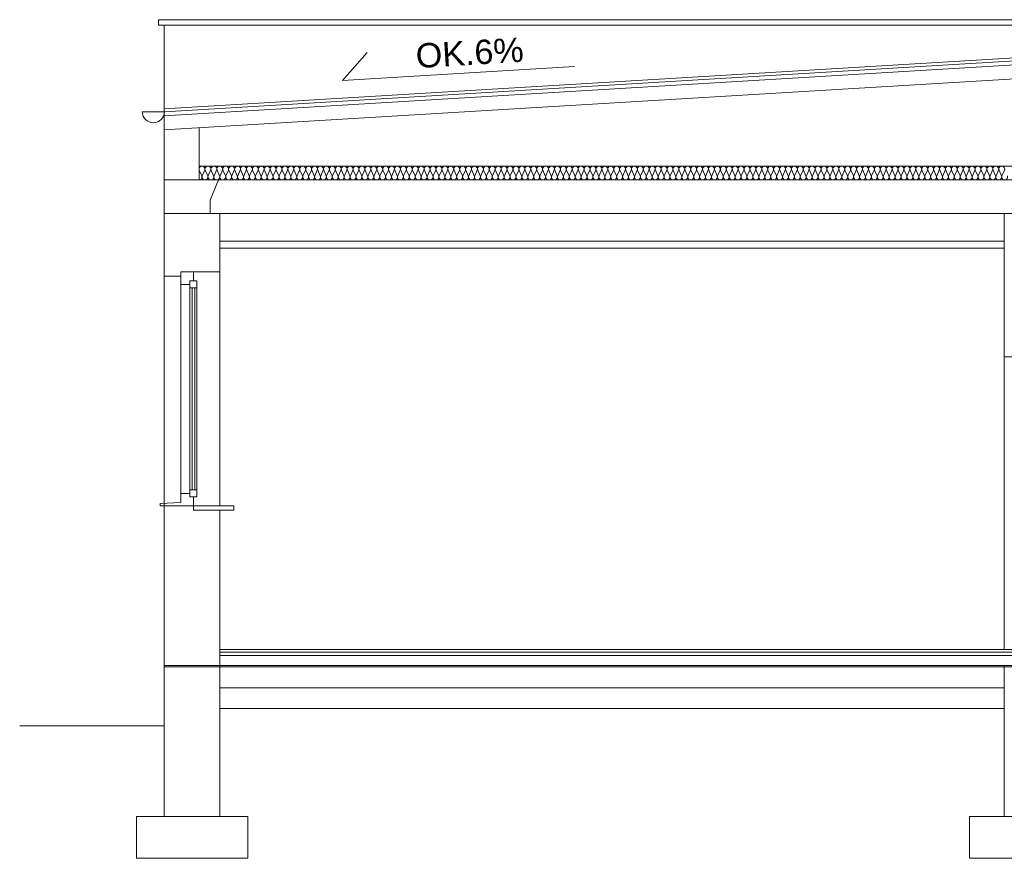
# Model space of a CAD drawing. Header units: millimetres. Extents: x 12683 to 90307, y 30842 to 62253.
# Tile 148 of 152: x 78274 to 78981, y 54579 to 55181. Entities that reach past the tile are written whole.
import ezdxf

# ---------------------------------------------------------------- set-up
doc = ezdxf.new("R2010")
doc.units = ezdxf.units.MM
doc.header["$LTSCALE"] = 0.6
doc.layers.add('zzzz_podklady_przekroje', color=252, linetype='Continuous', lineweight=15)
doc.styles.add('GENERATED_STYLE_1', font='ARIAL.TTF')

msp = doc.modelspace()

# ---------------------------------------------------------------- linework, layer by layer
at = {"layer": 'zzzz_podklady_przekroje'}
for p, q in [((80217.89, 55181.34), (78373.89, 55181.34)), ((78373.89, 55177.34), (78373.89, 55181.34)), ((80217.89, 55177.34), (78373.89, 55177.34)), ((78377.89, 55117.26), (78377.89, 55177.34)), ((78377.89, 55117.26), (79295.89, 55172.34)), ((78377.89, 55112.25), (79295.89, 55167.33)), ((78378.11, 55115.27), (79295.89, 55170.33)), ((78377.89, 55102.23), (79295.89, 55157.31)), ((78505.93, 55137.73), (78523.67, 55157.73)), ((78672.33, 55147.71), (78505.93, 55137.73)), ((78377.89, 54609.26), (78377.89, 55117.26)), ((78378.11, 55115.27), (78362.11, 55115.27)), ((78402.89, 55066.26), (78402.89, 55103.73)), ((80188.89, 55076.26), (78402.89, 55076.26)), ((78403.07, 55073.28), (78404.84, 55069.24)), ((78405.19, 55069.24), (78406.96, 55073.28)), ((78407.32, 55073.28), (78409.09, 55069.24)), ((78409.45, 55069.24), (78411.22, 55073.28)), ((78411.57, 55073.28), (78413.34, 55069.24)), ((78413.7, 55069.24), (78415.47, 55073.28)), ((78415.83, 55073.28), (78417.59, 55069.24)), ((78417.95, 55069.24), (78419.72, 55073.28)), ((78420.08, 55073.28), (78421.85, 55069.24)), ((78422.2, 55069.24), (78423.97, 55073.28)), ((78424.33, 55073.28), (78426.1, 55069.24)), ((78426.46, 55069.24), (78428.22, 55073.28)), ((78428.58, 55073.28), (78430.35, 55069.24)), ((78430.71, 55069.24), (78432.48, 55073.28)), ((78432.83, 55073.28), (78434.6, 55069.24)), ((78434.96, 55069.24), (78436.73, 55073.28)), ((78437.09, 55073.28), (78438.86, 55069.24)), ((78439.21, 55069.24), (78440.98, 55073.28)), ((78441.34, 55073.28), (78443.11, 55069.24)), ((78443.47, 55069.24), (78445.23, 55073.28)), ((78445.59, 55073.28), (78447.36, 55069.24)), ((78447.72, 55069.24), (78449.49, 55073.28)), ((78449.84, 55073.28), (78451.61, 55069.24)), ((78451.97, 55069.24), (78453.74, 55073.28)), ((78454.1, 55073.28), (78455.87, 55069.24)), ((78456.22, 55069.24), (78457.99, 55073.28)), ((78458.35, 55073.28), (78460.12, 55069.24)), ((78460.47, 55069.24), (78462.24, 55073.28)), ((78462.6, 55073.28), (78464.37, 55069.24)), ((78464.73, 55069.24), (78466.5, 55073.28)), ((78466.85, 55073.28), (78468.62, 55069.24)), ((78468.98, 55069.24), (78470.75, 55073.28)), ((78471.11, 55073.28), (78472.87, 55069.24)), ((78473.23, 55069.24), (78475, 55073.28)), ((78475.36, 55073.28), (78477.13, 55069.24)), ((78477.48, 55069.24), (78479.25, 55073.28)), ((78479.61, 55073.28), (78481.38, 55069.24)), ((78481.74, 55069.24), (78483.51, 55073.28)), ((78483.86, 55073.28), (78485.63, 55069.24)), ((78485.99, 55069.24), (78487.76, 55073.28)), ((78488.12, 55073.28), (78489.88, 55069.24)), ((78490.24, 55069.24), (78492.01, 55073.28)), ((78492.37, 55073.28), (78494.14, 55069.24)), ((78494.49, 55069.24), (78496.26, 55073.28)), ((78496.62, 55073.28), (78498.39, 55069.24)), ((78498.75, 55069.24), (78500.52, 55073.28)), ((78500.87, 55073.28), (78502.64, 55069.24)), ((78503, 55069.24), (78504.77, 55073.28)), ((78505.13, 55073.28), (78506.89, 55069.24)), ((78507.25, 55069.24), (78509.02, 55073.28)), ((78509.38, 55073.28), (78511.15, 55069.24)), ((78511.5, 55069.24), (78513.27, 55073.28)), ((78513.63, 55073.28), (78515.4, 55069.24)), ((78515.76, 55069.24), (78517.52, 55073.28)), ((78517.88, 55073.28), (78519.65, 55069.24)), ((78520.01, 55069.24), (78521.78, 55073.28)), ((78522.13, 55073.28), (78523.9, 55069.24)), ((78524.26, 55069.24), (78526.03, 55073.28)), ((78526.39, 55073.28), (78528.16, 55069.24)), ((78528.51, 55069.24), (78530.28, 55073.28)), ((78530.64, 55073.28), (78532.41, 55069.24)), ((78532.77, 55069.24), (78534.53, 55073.28)), ((78534.89, 55073.28), (78536.66, 55069.24)), ((78537.02, 55069.24), (78538.79, 55073.28)), ((78539.14, 55073.28), (78540.91, 55069.24)), ((78541.27, 55069.24), (78543.04, 55073.28)), ((78543.4, 55073.28), (78545.17, 55069.24)), ((78545.52, 55069.24), (78547.29, 55073.28)), ((78547.65, 55073.28), (78549.42, 55069.24)), ((78549.77, 55069.24), (78551.54, 55073.28)), ((78551.9, 55073.28), (78553.67, 55069.24)), ((78554.03, 55069.24), (78555.8, 55073.28)), ((78556.15, 55073.28), (78557.92, 55069.24)), ((78558.28, 55069.24), (78560.05, 55073.28)), ((78560.41, 55073.28), (78562.17, 55069.24)), ((78562.53, 55069.24), (78564.3, 55073.28)), ((78564.66, 55073.28), (78566.43, 55069.24)), ((78566.78, 55069.24), (78568.55, 55073.28)), ((78568.91, 55073.28), (78570.68, 55069.24)), ((78571.04, 55069.24), (78572.81, 55073.28)), ((78573.16, 55073.28), (78574.93, 55069.24)), ((78575.29, 55069.24), (78577.06, 55073.28)), ((78577.42, 55073.28), (78579.18, 55069.24)), ((78579.54, 55069.24), (78581.31, 55073.28)), ((78581.67, 55073.28), (78583.44, 55069.24)), ((78583.79, 55069.24), (78585.56, 55073.28)), ((78585.92, 55073.28), (78587.69, 55069.24)), ((78588.05, 55069.24), (78589.82, 55073.28)), ((78590.17, 55073.28), (78591.94, 55069.24)), ((78592.3, 55069.24), (78594.07, 55073.28)), ((78594.43, 55073.28), (78596.19, 55069.24)), ((78596.55, 55069.24), (78598.32, 55073.28)), ((78598.68, 55073.28), (78600.45, 55069.24)), ((78600.8, 55069.24), (78602.57, 55073.28)), ((78602.93, 55073.28), (78604.7, 55069.24)), ((78605.06, 55069.24), (78606.82, 55073.28)), ((78607.18, 55073.28), (78608.95, 55069.24)), ((78609.31, 55069.24), (78611.08, 55073.28)), ((78611.43, 55073.28), (78613.2, 55069.24)), ((78613.56, 55069.24), (78615.33, 55073.28)), ((78615.69, 55073.28), (78617.46, 55069.24)), ((78617.81, 55069.24), (78619.58, 55073.28)), ((78619.94, 55073.28), (78621.71, 55069.24)), ((78622.07, 55069.24), (78623.83, 55073.28)), ((78624.19, 55073.28), (78625.96, 55069.24)), ((78626.32, 55069.24), (78628.09, 55073.28)), ((78628.44, 55073.28), (78630.21, 55069.24)), ((78630.57, 55069.24), (78632.34, 55073.28)), ((78632.7, 55073.28), (78634.47, 55069.24)), ((78634.82, 55069.24), (78636.59, 55073.28)), ((78636.95, 55073.28), (78638.72, 55069.24)), ((78639.07, 55069.24), (78640.84, 55073.28)), ((78641.2, 55073.28), (78642.97, 55069.24)), ((78643.33, 55069.24), (78645.1, 55073.28)), ((78645.45, 55073.28), (78647.22, 55069.24)), ((78647.58, 55069.24), (78649.35, 55073.28)), ((78649.71, 55073.28), (78651.47, 55069.24)), ((78651.83, 55069.24), (78653.6, 55073.28)), ((78653.96, 55073.28), (78655.73, 55069.24)), ((78656.08, 55069.24), (78657.85, 55073.28)), ((78658.21, 55073.28), (78659.98, 55069.24)), ((78660.34, 55069.24), (78662.11, 55073.28)), ((78662.46, 55073.28), (78664.23, 55069.24)), ((78664.59, 55069.24), (78666.36, 55073.28)), ((78666.72, 55073.28), (78668.48, 55069.24)), ((78668.84, 55069.24), (78670.61, 55073.28)), ((78670.97, 55073.28), (78672.74, 55069.24)), ((78673.09, 55069.24), (78674.86, 55073.28)), ((78675.22, 55073.28), (78676.99, 55069.24)), ((78677.35, 55069.24), (78679.12, 55073.28)), ((78679.47, 55073.28), (78681.24, 55069.24)), ((78681.6, 55069.24), (78683.37, 55073.28)), ((78683.73, 55073.28), (78685.49, 55069.24)), ((78685.85, 55069.24), (78687.62, 55073.28)), ((78687.98, 55073.28), (78689.75, 55069.24)), ((78690.1, 55069.24), (78691.87, 55073.28)), ((78692.23, 55073.28), (78694, 55069.24)), ((78694.36, 55069.24), (78696.12, 55073.28)), ((78696.48, 55073.28), (78698.25, 55069.24)), ((78698.61, 55069.24), (78700.38, 55073.28)), ((78700.73, 55073.28), (78702.5, 55069.24)), ((78702.86, 55069.24), (78704.63, 55073.28)), ((78704.99, 55073.28), (78706.76, 55069.24)), ((78707.11, 55069.24), (78708.88, 55073.28)), ((78709.24, 55073.28), (78711.01, 55069.24)), ((78711.37, 55069.24), (78713.13, 55073.28)), ((78713.49, 55073.28), (78715.26, 55069.24)), ((78715.62, 55069.24), (78717.39, 55073.28)), ((78717.74, 55073.28), (78719.51, 55069.24)), ((78719.87, 55069.24), (78721.64, 55073.28)), ((78722, 55073.28), (78723.77, 55069.24)), ((78724.12, 55069.24), (78725.89, 55073.28)), ((78726.25, 55073.28), (78728.02, 55069.24)), ((78728.37, 55069.24), (78730.14, 55073.28)), ((78730.5, 55073.28), (78732.27, 55069.24)), ((78732.63, 55069.24), (78734.4, 55073.28)), ((78734.75, 55073.28), (78736.52, 55069.24)), ((78736.88, 55069.24), (78738.65, 55073.28)), ((78739.01, 55073.28), (78740.77, 55069.24)), ((78741.13, 55069.24), (78742.9, 55073.28)), ((78743.26, 55073.28), (78745.03, 55069.24)), ((78745.38, 55069.24), (78747.15, 55073.28)), ((78747.51, 55073.28), (78749.28, 55069.24)), ((78749.64, 55069.24), (78751.41, 55073.28)), ((78751.76, 55073.28), (78753.53, 55069.24)), ((78753.89, 55069.24), (78755.66, 55073.28)), ((78756.02, 55073.28), (78757.78, 55069.24)), ((78758.14, 55069.24), (78759.91, 55073.28)), ((78760.27, 55073.28), (78762.04, 55069.24)), ((78762.39, 55069.24), (78764.16, 55073.28)), ((78764.52, 55073.28), (78766.29, 55069.24)), ((78766.65, 55069.24), (78768.42, 55073.28)), ((78768.77, 55073.28), (78770.54, 55069.24)), ((78770.9, 55069.24), (78772.67, 55073.28)), ((78773.03, 55073.28), (78774.79, 55069.24)), ((78775.15, 55069.24), (78776.92, 55073.28)), ((78777.28, 55073.28), (78779.05, 55069.24)), ((78779.4, 55069.24), (78781.17, 55073.28)), ((78781.53, 55073.28), (78783.3, 55069.24)), ((78783.66, 55069.24), (78785.42, 55073.28)), ((78785.78, 55073.28), (78787.55, 55069.24)), ((78787.91, 55069.24), (78789.68, 55073.28)), ((78790.03, 55073.28), (78791.8, 55069.24)), ((78792.16, 55069.24), (78793.93, 55073.28)), ((78794.29, 55073.28), (78796.06, 55069.24)), ((78796.41, 55069.24), (78798.18, 55073.28)), ((78798.54, 55073.28), (78800.31, 55069.24)), ((78800.67, 55069.24), (78802.43, 55073.28)), ((78802.79, 55073.28), (78804.56, 55069.24)), ((78804.92, 55069.24), (78806.69, 55073.28)), ((78807.04, 55073.28), (78808.81, 55069.24)), ((78809.17, 55069.24), (78810.94, 55073.28)), ((78811.3, 55073.28), (78813.07, 55069.24)), ((78813.42, 55069.24), (78815.19, 55073.28)), ((78815.55, 55073.28), (78817.32, 55069.24)), ((78817.67, 55069.24), (78819.44, 55073.28)), ((78819.8, 55073.28), (78821.57, 55069.24)), ((78821.93, 55069.24), (78823.7, 55073.28)), ((78824.05, 55073.28), (78825.82, 55069.24)), ((78826.18, 55069.24), (78827.95, 55073.28)), ((78828.31, 55073.28), (78830.07, 55069.24)), ((78830.43, 55069.24), (78832.2, 55073.28)), ((78832.56, 55073.28), (78834.33, 55069.24)), ((78834.68, 55069.24), (78836.45, 55073.28)), ((78836.81, 55073.28), (78838.58, 55069.24)), ((78838.94, 55069.24), (78840.71, 55073.28)), ((78841.06, 55073.28), (78842.83, 55069.24)), ((78843.19, 55069.24), (78844.96, 55073.28)), ((78845.32, 55073.28), (78847.08, 55069.24)), ((78847.44, 55069.24), (78849.21, 55073.28)), ((78849.57, 55073.28), (78851.34, 55069.24)), ((78851.69, 55069.24), (78853.46, 55073.28)), ((78853.82, 55073.28), (78855.59, 55069.24)), ((78855.95, 55069.24), (78857.72, 55073.28)), ((78858.07, 55073.28), (78859.84, 55069.24)), ((78860.2, 55069.24), (78861.97, 55073.28)), ((78862.33, 55073.28), (78864.09, 55069.24)), ((78864.45, 55069.24), (78866.22, 55073.28)), ((78866.58, 55073.28), (78868.35, 55069.24)), ((78868.7, 55069.24), (78870.47, 55073.28)), ((78870.83, 55073.28), (78872.6, 55069.24)), ((78872.96, 55069.24), (78874.72, 55073.28)), ((78875.08, 55073.28), (78876.85, 55069.24)), ((78877.21, 55069.24), (78878.98, 55073.28)), ((78879.33, 55073.28), (78881.1, 55069.24)), ((78881.46, 55069.24), (78883.23, 55073.28)), ((78883.59, 55073.28), (78885.36, 55069.24)), ((78885.71, 55069.24), (78887.48, 55073.28)), ((78887.84, 55073.28), (78889.61, 55069.24)), ((78889.97, 55069.24), (78891.73, 55073.28)), ((78892.09, 55073.28), (78893.86, 55069.24)), ((78894.22, 55069.24), (78895.99, 55073.28)), ((78896.34, 55073.28), (78898.11, 55069.24)), ((78898.47, 55069.24), (78900.24, 55073.28)), ((78900.6, 55073.28), (78902.37, 55069.24)), ((78902.72, 55069.24), (78904.49, 55073.28)), ((78904.85, 55073.28), (78906.62, 55069.24)), ((78906.97, 55069.24), (78908.74, 55073.28)), ((78909.1, 55073.28), (78910.87, 55069.24)), ((78911.23, 55069.24), (78913, 55073.28)), ((78913.35, 55073.28), (78915.12, 55069.24)), ((78915.48, 55069.24), (78917.25, 55073.28)), ((78917.61, 55073.28), (78919.37, 55069.24)), ((78919.73, 55069.24), (78921.5, 55073.28)), ((78921.86, 55073.28), (78923.63, 55069.24)), ((78923.98, 55069.24), (78925.75, 55073.28)), ((78926.11, 55073.28), (78927.88, 55069.24)), ((78928.24, 55069.24), (78930.01, 55073.28)), ((78930.36, 55073.28), (78932.13, 55069.24)), ((78932.49, 55069.24), (78934.26, 55073.28)), ((78934.62, 55073.28), (78936.38, 55069.24)), ((78936.74, 55069.24), (78938.51, 55073.28)), ((78938.87, 55073.28), (78940.64, 55069.24)), ((78940.99, 55069.24), (78942.76, 55073.28)), ((78943.12, 55073.28), (78944.89, 55069.24)), ((78945.25, 55069.24), (78947.02, 55073.28)), ((78947.37, 55073.28), (78949.14, 55069.24)), ((78949.5, 55069.24), (78951.27, 55073.28)), ((78951.63, 55073.28), (78953.39, 55069.24)), ((78953.75, 55069.24), (78955.52, 55073.28)), ((78955.88, 55073.28), (78957.65, 55069.24)), ((78958, 55069.24), (78959.77, 55073.28)), ((78960.13, 55073.28), (78961.9, 55069.24)), ((78962.26, 55069.24), (78964.02, 55073.28)), ((78964.38, 55073.28), (78966.15, 55069.24)), ((78966.51, 55069.24), (78968.28, 55073.28)), ((78968.63, 55073.28), (78970.4, 55069.24)), ((78970.76, 55069.24), (78972.53, 55073.28)), ((78972.89, 55073.28), (78974.66, 55069.24)), ((78975.01, 55069.24), (78976.78, 55073.28)), ((78977.14, 55073.28), (78978.91, 55069.24)), ((78979.27, 55069.24), (78981.03, 55073.28)), ((80213.89, 55066.26), (78377.89, 55066.26)), ((78410.89, 55051.78), (78416.83, 55066.26)), ((78410.89, 55042.26), (78410.89, 55051.78)), ((80213.89, 55042.26), (78377.89, 55042.26)), ((78417.89, 54832.26), (78417.89, 55042.26)), ((78980.89, 54729.26), (78980.89, 55042.26)), ((78980.89, 55022.26), (78417.89, 55022.26)), ((78980.89, 55017.26), (78417.89, 55017.26)), ((78377.89, 54997.26), (78377.89, 54834.13)), ((78377.89, 54997.26), (78389.89, 54997.26)), ((78389.89, 54991.26), (78389.89, 55000.26)), ((78389.89, 55000.26), (78417.89, 55000.26)), ((78398.89, 54993.76), (78398.89, 55000.26)), ((78417.89, 55000.26), (78417.89, 54832.26)), ((78389.89, 54991.26), (78389.89, 54841.26)), ((78389.89, 54991.26), (78396.39, 54991.26)), ((78396.39, 54993.76), (78401.39, 54993.76)), ((78396.39, 54988.76), (78396.39, 54993.76)), ((78396.39, 54991.26), (78396.39, 54993.76)), ((78396.39, 54993.76), (78398.89, 54993.76)), ((78401.39, 54988.76), (78401.39, 54993.76)), ((78396.39, 54988.76), (78396.39, 54843.76)), ((78396.39, 54988.76), (78401.39, 54988.76)), ((78397.89, 54843.76), (78397.89, 54988.76)), ((78397.89, 54843.76), (78397.89, 54988.76)), ((78399.89, 54988.76), (78399.89, 54843.76)), ((78399.89, 54988.76), (78399.89, 54843.76)), ((78401.39, 54988.76), (78401.39, 54843.76)), ((78980.89, 54939.26), (79010.89, 54939.26)), ((78389.89, 54841.26), (78396.39, 54841.26)), ((78389.89, 54834.76), (78389.89, 54841.26)), ((78396.39, 54838.76), (78396.39, 54843.76)), ((78396.39, 54843.76), (78401.39, 54843.76)), ((78396.39, 54838.76), (78396.39, 54841.26)), ((78401.39, 54838.76), (78401.39, 54843.76)), ((78374.89, 54833.97), (78389.89, 54834.76)), ((78374.89, 54832.26), (78374.89, 54833.97)), ((78396.39, 54838.76), (78401.39, 54838.76)), ((78396.39, 54838.76), (78398.89, 54838.76)), ((78398.89, 54832.26), (78398.89, 54838.76)), ((78374.89, 54832.26), (78377.89, 54832.26)), ((78377.89, 54832.26), (78427.89, 54832.26)), ((78398.89, 54829.26), (78398.89, 54832.26)), ((78427.89, 54829.26), (78398.89, 54829.26)), ((78417.89, 54609.26), (78417.89, 54829.26)), ((78427.89, 54832.26), (78427.89, 54829.26)), ((80173.89, 54729.26), (78417.89, 54729.26)), ((80173.89, 54727.26), (78417.89, 54727.26)), ((80173.89, 54724.76), (78417.89, 54724.76)), ((80213.89, 54717.76), (78377.89, 54717.76)), ((80213.89, 54716.76), (78377.89, 54716.76)), ((78980.89, 54609.26), (78980.89, 54717.76)), ((78980.89, 54701.76), (78417.89, 54701.76)), ((78980.89, 54686.76), (78417.89, 54686.76)), ((78377.89, 54674.26), (78274.15, 54674.26)), ((78437.89, 54609.26), (78357.89, 54609.26)), ((78357.89, 54609.26), (78357.89, 54579.26)), ((78437.89, 54609.26), (78437.89, 54579.26)), ((79035.89, 54609.26), (78955.89, 54609.26)), ((78955.89, 54609.26), (78955.89, 54579.26)), ((78437.89, 54579.26), (78357.89, 54579.26)), ((79035.89, 54579.26), (78955.89, 54579.26))]:
    msp.add_line(p, q, dxfattribs=at)
msp.add_arc((78370.11, 55115.27), 8, 180, 0, dxfattribs=at)
for centre, start_param, end_param in [((78405.02, 55074.13), 4.299595, 8.266775), ((78409.27, 55074.13), 4.299595, 8.266775), ((78413.52, 55074.13), 4.299595, 8.266775), ((78417.77, 55074.13), 4.299595, 8.266775), ((78422.02, 55074.13), 4.299595, 8.266775), ((78426.28, 55074.13), 4.299595, 8.266775), ((78430.53, 55074.13), 4.299595, 8.266775), ((78434.78, 55074.13), 4.299595, 8.266775), ((78439.03, 55074.13), 4.299595, 8.266775), ((78443.29, 55074.13), 4.299595, 8.266775), ((78447.54, 55074.13), 4.299595, 8.266775), ((78451.79, 55074.13), 4.299595, 8.266775), ((78456.04, 55074.13), 4.299595, 8.266775), ((78460.3, 55074.13), 4.299595, 8.266775), ((78464.55, 55074.13), 4.299595, 8.266775), ((78468.8, 55074.13), 4.299595, 8.266775), ((78473.05, 55074.13), 4.299595, 8.266775), ((78477.31, 55074.13), 4.299595, 8.266775), ((78481.56, 55074.13), 4.299595, 8.266775), ((78485.81, 55074.13), 4.299595, 8.266775), ((78490.06, 55074.13), 4.299595, 8.266775), ((78494.32, 55074.13), 4.299595, 8.266775), ((78498.57, 55074.13), 4.299595, 8.266775), ((78502.82, 55074.13), 4.299595, 8.266775), ((78507.07, 55074.13), 4.299595, 8.266775), ((78511.32, 55074.13), 4.299595, 8.266775), ((78515.58, 55074.13), 4.299595, 8.266775), ((78519.83, 55074.13), 4.299595, 8.266775), ((78524.08, 55074.13), 4.299595, 8.266775), ((78528.33, 55074.13), 4.299595, 8.266775), ((78532.59, 55074.13), 4.299595, 8.266775), ((78536.84, 55074.13), 4.299595, 8.266775), ((78541.09, 55074.13), 4.299595, 8.266775), ((78545.34, 55074.13), 4.299595, 8.266775), ((78549.6, 55074.13), 4.299595, 8.266775), ((78553.85, 55074.13), 4.299595, 8.266775), ((78558.1, 55074.13), 4.299595, 8.266775), ((78562.35, 55074.13), 4.299595, 8.266775), ((78566.61, 55074.13), 4.299595, 8.266775), ((78570.86, 55074.13), 4.299595, 8.266775), ((78575.11, 55074.13), 4.299595, 8.266775), ((78579.36, 55074.13), 4.299595, 8.266775), ((78583.62, 55074.13), 4.299595, 8.266775), ((78587.87, 55074.13), 4.299595, 8.266775), ((78592.12, 55074.13), 4.299595, 8.266775), ((78596.37, 55074.13), 4.299595, 8.266775), ((78600.62, 55074.13), 4.299595, 8.266775), ((78604.88, 55074.13), 4.299595, 8.266775), ((78609.13, 55074.13), 4.299595, 8.266775), ((78613.38, 55074.13), 4.299595, 8.266775), ((78617.63, 55074.13), 4.299595, 8.266775), ((78621.89, 55074.13), 4.299595, 8.266775), ((78626.14, 55074.13), 4.299595, 8.266775), ((78630.39, 55074.13), 4.299595, 8.266775), ((78634.64, 55074.13), 4.299595, 8.266775), ((78638.9, 55074.13), 4.299595, 8.266775), ((78643.15, 55074.13), 4.299595, 8.266775), ((78647.4, 55074.13), 4.299595, 8.266775), ((78651.65, 55074.13), 4.299595, 8.266775), ((78655.91, 55074.13), 4.299595, 8.266775), ((78660.16, 55074.13), 4.299595, 8.266775), ((78664.41, 55074.13), 4.299595, 8.266775), ((78668.66, 55074.13), 4.299595, 8.266775), ((78672.92, 55074.13), 4.299595, 8.266775), ((78677.17, 55074.13), 4.299595, 8.266775), ((78681.42, 55074.13), 4.299595, 8.266775), ((78685.67, 55074.13), 4.299595, 8.266775), ((78689.92, 55074.13), 4.299595, 8.266775), ((78694.18, 55074.13), 4.299595, 8.266775), ((78698.43, 55074.13), 4.299595, 8.266775), ((78702.68, 55074.13), 4.299595, 8.266775), ((78706.93, 55074.13), 4.299595, 8.266775), ((78711.19, 55074.13), 4.299595, 8.266775), ((78715.44, 55074.13), 4.299595, 8.266775), ((78719.69, 55074.13), 4.299595, 8.266775), ((78723.94, 55074.13), 4.299595, 8.266775), ((78728.2, 55074.13), 4.299595, 8.266775), ((78732.45, 55074.13), 4.299595, 8.266775), ((78736.7, 55074.13), 4.299595, 8.266775), ((78740.95, 55074.13), 4.299595, 8.266775), ((78745.21, 55074.13), 4.299595, 8.266775), ((78749.46, 55074.13), 4.299595, 8.266775), ((78753.71, 55074.13), 4.299595, 8.266775), ((78757.96, 55074.13), 4.299595, 8.266775), ((78762.22, 55074.13), 4.299595, 8.266775), ((78766.47, 55074.13), 4.299595, 8.266775), ((78770.72, 55074.13), 4.299595, 8.266775), ((78774.97, 55074.13), 4.299595, 8.266775), ((78779.22, 55074.13), 4.299595, 8.266775), ((78783.48, 55074.13), 4.299595, 8.266775), ((78787.73, 55074.13), 4.299595, 8.266775), ((78791.98, 55074.13), 4.299595, 8.266775), ((78796.23, 55074.13), 4.299595, 8.266775), ((78800.49, 55074.13), 4.299595, 8.266775), ((78804.74, 55074.13), 4.299595, 8.266775), ((78808.99, 55074.13), 4.299595, 8.266775), ((78813.24, 55074.13), 4.299595, 8.266775), ((78817.5, 55074.13), 4.299595, 8.266775), ((78821.75, 55074.13), 4.299595, 8.266775), ((78826, 55074.13), 4.299595, 8.266775), ((78830.25, 55074.13), 4.299595, 8.266775), ((78834.51, 55074.13), 4.299595, 8.266775), ((78838.76, 55074.13), 4.299595, 8.266775), ((78843.01, 55074.13), 4.299595, 8.266775), ((78847.26, 55074.13), 4.299595, 8.266775), ((78851.52, 55074.13), 4.299595, 8.266775), ((78855.77, 55074.13), 4.299595, 8.266775), ((78860.02, 55074.13), 4.299595, 8.266775), ((78864.27, 55074.13), 4.299595, 8.266775), ((78868.52, 55074.13), 4.299595, 8.266775), ((78872.78, 55074.13), 4.299595, 8.266775), ((78877.03, 55074.13), 4.299595, 8.266775), ((78881.28, 55074.13), 4.299595, 8.266775), ((78885.53, 55074.13), 4.299595, 8.266775), ((78889.79, 55074.13), 4.299595, 8.266775), ((78894.04, 55074.13), 4.299595, 8.266775), ((78898.29, 55074.13), 4.299595, 8.266775), ((78902.54, 55074.13), 4.299595, 8.266775), ((78906.8, 55074.13), 4.299595, 8.266775), ((78911.05, 55074.13), 4.299595, 8.266775), ((78915.3, 55074.13), 4.299595, 8.266775), ((78919.55, 55074.13), 4.299595, 8.266775), ((78923.81, 55074.13), 4.299595, 8.266775), ((78928.06, 55074.13), 4.299595, 8.266775), ((78932.31, 55074.13), 4.299595, 8.266775), ((78936.56, 55074.13), 4.299595, 8.266775), ((78940.82, 55074.13), 4.299595, 8.266775), ((78945.07, 55074.13), 4.299595, 8.266775), ((78949.32, 55074.13), 4.299595, 8.266775), ((78953.57, 55074.13), 4.299595, 8.266775), ((78957.82, 55074.13), 4.299595, 8.266775), ((78962.08, 55074.13), 4.299595, 8.266775), ((78966.33, 55074.13), 4.299595, 8.266775), ((78970.58, 55074.13), 4.299595, 8.266775), ((78974.83, 55074.13), 4.299595, 8.266775), ((78979.09, 55074.13), 4.299595, 8.266775), ((78402.89, 55068.38), 3.141593, 5.125182), ((78407.14, 55068.38), 1.158004, 5.125183), ((78411.39, 55068.38), 1.158004, 5.125183), ((78415.65, 55068.38), 1.158004, 5.125183), ((78419.9, 55068.38), 1.158004, 5.125183), ((78424.15, 55068.38), 1.158004, 5.125183), ((78428.4, 55068.38), 1.158004, 5.125183), ((78432.66, 55068.38), 1.158004, 5.125183), ((78436.91, 55068.38), 1.158004, 5.125183), ((78441.16, 55068.38), 1.158004, 5.125183), ((78445.41, 55068.38), 1.158004, 5.125183), ((78449.67, 55068.38), 1.158004, 5.125183), ((78453.92, 55068.38), 1.158004, 5.125183), ((78458.17, 55068.38), 1.158004, 5.125183), ((78462.42, 55068.38), 1.158004, 5.125183), ((78466.67, 55068.38), 1.158004, 5.125183), ((78470.93, 55068.38), 1.158004, 5.125183), ((78475.18, 55068.38), 1.158004, 5.125183), ((78479.43, 55068.38), 1.158004, 5.125183), ((78483.68, 55068.38), 1.158004, 5.125183), ((78487.94, 55068.38), 1.158004, 5.125183), ((78492.19, 55068.38), 1.158004, 5.125183), ((78496.44, 55068.38), 1.158004, 5.125183), ((78500.69, 55068.38), 1.158004, 5.125183), ((78504.95, 55068.38), 1.158004, 5.125183), ((78509.2, 55068.38), 1.158004, 5.125183), ((78513.45, 55068.38), 1.158004, 5.125183), ((78517.7, 55068.38), 1.158004, 5.125183), ((78521.96, 55068.38), 1.158004, 5.125183), ((78526.21, 55068.38), 1.158004, 5.125183), ((78530.46, 55068.38), 1.158004, 5.125183), ((78534.71, 55068.38), 1.158004, 5.125183), ((78538.97, 55068.38), 1.158004, 5.125183), ((78543.22, 55068.38), 1.158004, 5.125183), ((78547.47, 55068.38), 1.158004, 5.125183), ((78551.72, 55068.38), 1.158004, 5.125183), ((78555.97, 55068.38), 1.158004, 5.125183), ((78560.23, 55068.38), 1.158004, 5.125183), ((78564.48, 55068.38), 1.158004, 5.125183), ((78568.73, 55068.38), 1.158004, 5.125183), ((78572.98, 55068.38), 1.158004, 5.125183), ((78577.24, 55068.38), 1.158004, 5.125183), ((78581.49, 55068.38), 1.158004, 5.125183), ((78585.74, 55068.38), 1.158004, 5.125183), ((78589.99, 55068.38), 1.158004, 5.125183), ((78594.25, 55068.38), 1.158004, 5.125183), ((78598.5, 55068.38), 1.158004, 5.125183), ((78602.75, 55068.38), 1.158004, 5.125183), ((78607, 55068.38), 1.158004, 5.125183), ((78611.26, 55068.38), 1.158004, 5.125183), ((78615.51, 55068.38), 1.158004, 5.125183), ((78619.76, 55068.38), 1.158004, 5.125183), ((78624.01, 55068.38), 1.158004, 5.125183), ((78628.27, 55068.38), 1.158004, 5.125183), ((78632.52, 55068.38), 1.158004, 5.125183), ((78636.77, 55068.38), 1.158004, 5.125183), ((78641.02, 55068.38), 1.158004, 5.125183), ((78645.27, 55068.38), 1.158004, 5.125183), ((78649.53, 55068.38), 1.158004, 5.125183), ((78653.78, 55068.38), 1.158004, 5.125183), ((78658.03, 55068.38), 1.158004, 5.125183), ((78662.28, 55068.38), 1.158004, 5.125183), ((78666.54, 55068.38), 1.158004, 5.125183), ((78670.79, 55068.38), 1.158004, 5.125183), ((78675.04, 55068.38), 1.158004, 5.125183), ((78679.29, 55068.38), 1.158004, 5.125183), ((78683.55, 55068.38), 1.158004, 5.125183), ((78687.8, 55068.38), 1.158004, 5.125183), ((78692.05, 55068.38), 1.158004, 5.125183), ((78696.3, 55068.38), 1.158004, 5.125183), ((78700.56, 55068.38), 1.158004, 5.125183), ((78704.81, 55068.38), 1.158004, 5.125183), ((78709.06, 55068.38), 1.158004, 5.125183), ((78713.31, 55068.38), 1.158004, 5.125183), ((78717.57, 55068.38), 1.158004, 5.125183), ((78721.82, 55068.38), 1.158004, 5.125183), ((78726.07, 55068.38), 1.158004, 5.125183), ((78730.32, 55068.38), 1.158004, 5.125183), ((78734.57, 55068.38), 1.158004, 5.125183), ((78738.83, 55068.38), 1.158004, 5.125183), ((78743.08, 55068.38), 1.158004, 5.125183), ((78747.33, 55068.38), 1.158004, 5.125183), ((78751.58, 55068.38), 1.158004, 5.125183), ((78755.84, 55068.38), 1.158004, 5.125183), ((78760.09, 55068.38), 1.158004, 5.125183), ((78764.34, 55068.38), 1.158004, 5.125183), ((78768.59, 55068.38), 1.158004, 5.125183), ((78772.85, 55068.38), 1.158004, 5.125183), ((78777.1, 55068.38), 1.158004, 5.125183), ((78781.35, 55068.38), 1.158004, 5.125183), ((78785.6, 55068.38), 1.158004, 5.125183), ((78789.86, 55068.38), 1.158004, 5.125183), ((78794.11, 55068.38), 1.158004, 5.125183), ((78798.36, 55068.38), 1.158004, 5.125183), ((78802.61, 55068.38), 1.158004, 5.125183), ((78806.87, 55068.38), 1.158004, 5.125183), ((78811.12, 55068.38), 1.158004, 5.125183), ((78815.37, 55068.38), 1.158004, 5.125183), ((78819.62, 55068.38), 1.158004, 5.125183), ((78823.87, 55068.38), 1.158004, 5.125183), ((78828.13, 55068.38), 1.158004, 5.125183), ((78832.38, 55068.38), 1.158004, 5.125183), ((78836.63, 55068.38), 1.158004, 5.125183), ((78840.88, 55068.38), 1.158004, 5.125183), ((78845.14, 55068.38), 1.158004, 5.125183), ((78849.39, 55068.38), 1.158004, 5.125183), ((78853.64, 55068.38), 1.158004, 5.125183), ((78857.89, 55068.38), 1.158004, 5.125183), ((78862.15, 55068.38), 1.158004, 5.125183), ((78866.4, 55068.38), 1.158004, 5.125183), ((78870.65, 55068.38), 1.158004, 5.125183), ((78874.9, 55068.38), 1.158004, 5.125183), ((78879.16, 55068.38), 1.158004, 5.125183), ((78883.41, 55068.38), 1.158004, 5.125183), ((78887.66, 55068.38), 1.158004, 5.125183), ((78891.91, 55068.38), 1.158004, 5.125183), ((78896.17, 55068.38), 1.158004, 5.125183), ((78900.42, 55068.38), 1.158004, 5.125183), ((78904.67, 55068.38), 1.158004, 5.125183), ((78908.92, 55068.38), 1.158004, 5.125183), ((78913.17, 55068.38), 1.158004, 5.125183), ((78917.43, 55068.38), 1.158004, 5.125183), ((78921.68, 55068.38), 1.158004, 5.125183), ((78925.93, 55068.38), 1.158004, 5.125183), ((78930.18, 55068.38), 1.158004, 5.125183), ((78934.44, 55068.38), 1.158004, 5.125183), ((78938.69, 55068.38), 1.158004, 5.125183), ((78942.94, 55068.38), 1.158004, 5.125183), ((78947.19, 55068.38), 1.158004, 5.125183), ((78951.45, 55068.38), 1.158004, 5.125183), ((78955.7, 55068.38), 1.158004, 5.125183), ((78959.95, 55068.38), 1.158004, 5.125183), ((78964.2, 55068.38), 1.158004, 5.125183), ((78968.46, 55068.38), 1.158004, 5.125183), ((78972.71, 55068.38), 1.158004, 5.125183), ((78976.96, 55068.38), 1.158004, 5.125183), ((78981.21, 55068.38), 1.158004, 5.125183)]:
    msp.add_ellipse(centre, major_axis=(0, 2.13), ratio=0.999722, start_param=start_param, end_param=end_param, dxfattribs=at)
msp.add_point((78389.89, 55000.26), dxfattribs=at)

# ---------------------------------------------------------------- texts
at = {"layer": 'zzzz_podklady_przekroje', "insert": (78597.15, 55157.5), "char_height": 17.5, "attachment_point": 5, "rotation": 3.43363, "style": 'GENERATED_STYLE_1'}
msp.add_mtext('{OK.6%}', dxfattribs=at)

doc.saveas('drawing.dxf')
